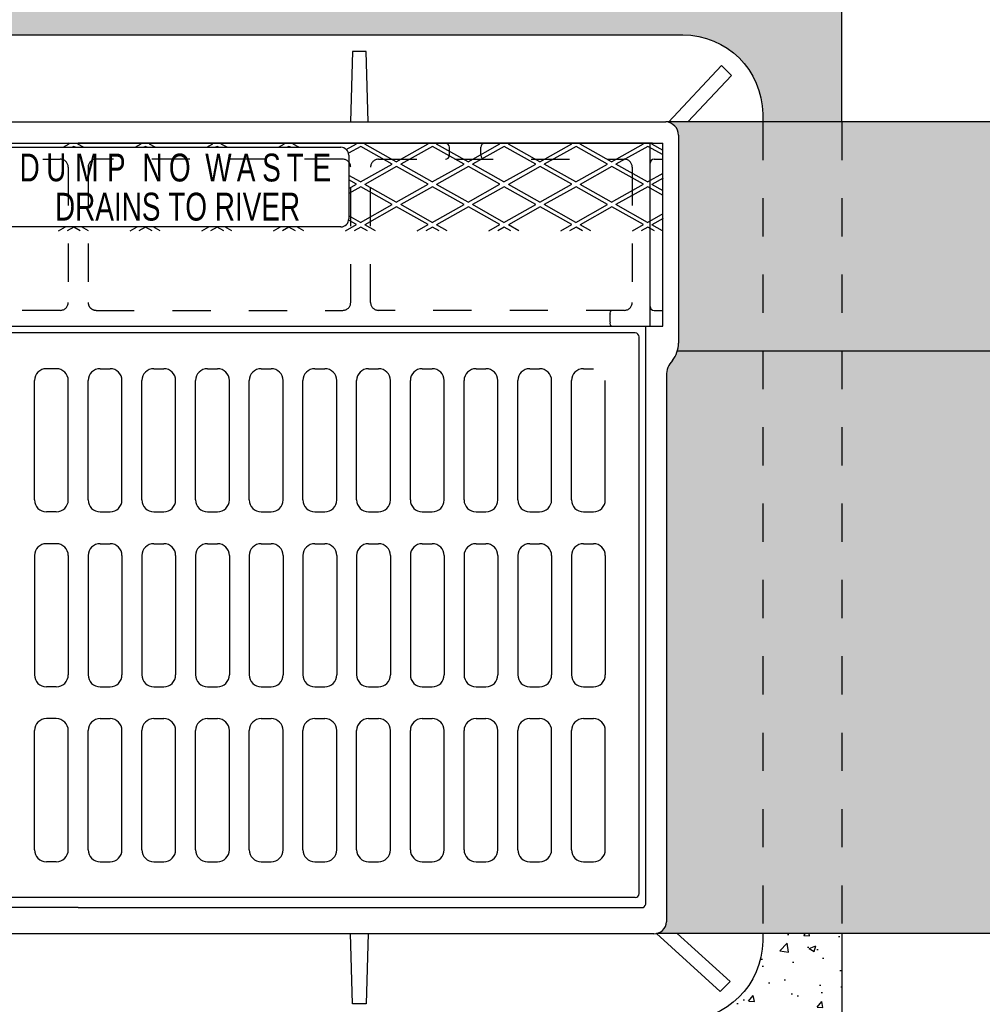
# Model space of a CAD drawing. Header units: feet. Extents: x 6 to 231, y 4 to 30.
# Tile 44 of 67: x 108.6 to 111.12, y 20.44 to 23.02. Entities that reach past the tile are written whole.
import ezdxf
from ezdxf import colors
from ezdxf.entities.mleader import LeaderData, LeaderLine
from ezdxf.enums import TextEntityAlignment as Align
from ezdxf.math import Vec2, Vec3

# ---------------------------------------------------------------- set-up
doc = ezdxf.new("R2010")
doc.units = ezdxf.units.FT
doc.header["$MEASUREMENT"] = 0
doc.linetypes.add('F', pattern=[0.15000000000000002, 0.1, -0.05])
doc.linetypes.add('HIDDEN', pattern=[0.375, 0.25, -0.125])
for name, color, linetype in [('DETAIL-HATCH-SOLID', 255, 'Continuous'), ('DETAILS', 1, 'Continuous'), ('HATCH', 247, 'Continuous'), ('P-HATCH', 247, 'Continuous'), ('text', 9, 'Continuous')]:
    doc.layers.add(name, color=color, linetype=linetype)
doc.styles.add('HOLLOW', font='HOLLOW', dxfattribs={"width": 0.8, "height": 0.875})
doc.styles.add('Slanted-Normal', font='font31.shx', dxfattribs={"height": 0.14})
pattern_1 = [(49.99999999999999, (-82.4672799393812, 26.97004945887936), (0.1793150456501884, -0.01568803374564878), [0.01875, -0.20625]), (355, (-82.4672799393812, 26.97004945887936), (-0.03468783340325, 0.188048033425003), [0.015, -0.165]), (100.45144446, (-82.45233701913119, 26.96874212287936), (0.144627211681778, 0.1723599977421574), [0.01593504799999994, -0.1752855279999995]), (46.18420000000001, (-82.4672799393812, 27.02004945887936), (0.2668103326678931, -0.04137982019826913), [0.028125, -0.309375]), (96.63563549, (-82.44504575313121, 27.01660113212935), (0.2336654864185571, 0.2435296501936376), [0.0239025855, -0.26292844]), (351.1841639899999, (-82.4672799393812, 27.02004945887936), (0.2336654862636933, 0.2435296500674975), [0.0225, -0.24750000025]), (21, (-82.4422799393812, 27.00754945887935), (0.1492267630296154, -0.1006547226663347), [0.01875, -0.20625]), (326.0000000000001, (-82.4422799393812, 27.00754945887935), (0.06082883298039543, 0.1812875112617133), [0.015, -0.165]), (71.45144474, (-82.4298443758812, 26.99916156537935), (0.2100555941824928, 0.08063278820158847), [0.0159350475, -0.175285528]), (37.50000000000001, (-82.4672799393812, 26.97004945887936), (0.003039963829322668, 0.08322346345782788), [0, -0.163, 0, -0.1675, 0, -0.165625]), (7.499999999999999, (-82.4672799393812, 26.97004945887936), (0.06576738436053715, 0.09860292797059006), [0, -0.0955, 0, -0.15925, 0, -0.063125]), (327.5, (-82.52302993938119, 26.97004945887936), (0.1334556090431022, -0.005638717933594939), [0, -0.0625, 0, -0.195, 0, -0.25875]), (317.5, (-82.5480299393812, 26.97004945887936), (0.1457965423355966, 0.02502624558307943), [0, -0.08125, 0, -0.1295, 0, -0.18375])]

msp = doc.modelspace()

# ---------------------------------------------------------------- hatches: boundary and pattern name
at = {"layer": 'DETAIL-HATCH-SOLID'}
h = msp.add_hatch(color=256, dxfattribs=at)
h.dxf.hatch_style = 1
edge = h.paths.add_edge_path()
edge.add_line((113.7501454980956, 22.75121677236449), (110.2967494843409, 22.75121677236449))
edge.add_line((110.2967494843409, 22.75121677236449), (110.2957549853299, 22.75015207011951))
edge.add_arc((110.2869872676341, 22.71609686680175), 0.0351657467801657, -1.1482370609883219e-11, 75.5623971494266, ccw=False)
edge.add_line((110.3221530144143, 22.71609686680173), (110.3221530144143, 22.1733905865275))
edge.add_arc((110.2456063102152, 22.17253548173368), 0.07655148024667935, -43.800277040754, 0.6400256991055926, ccw=False)
edge.add_arc((110.3451895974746, 22.08757019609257), 0.05466306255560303, 144.1937241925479, 181.360219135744)
edge.add_line((110.2905419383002, 22.08627260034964), (110.2905419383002, 20.65822739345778))
edge.add_arc((110.2578808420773, 20.65716790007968), 0.03267827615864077, -78.08786366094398, 1.8579664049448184, ccw=False)
edge.add_line((110.2646260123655, 20.62519334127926), (113.7501454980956, 20.62519334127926))
edge.add_line((113.7501454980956, 20.62519334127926), (113.7501454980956, 22.75121677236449))
at = {"layer": 'P-HATCH', "linetype": 'Continuous'}
h = msp.add_hatch(dxfattribs=at)
h.set_pattern_fill('AR-CONC', color=256, scale=0.025)
h.set_pattern_definition(pattern_1)
edge = h.paths.add_edge_path()
edge.add_line((110.7501454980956, 23.18672291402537), (106.7503459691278, 23.18672291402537))
edge.add_line((106.7503459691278, 23.18672291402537), (103.6693246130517, 23.18672291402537))
edge.add_line((103.6693246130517, 23.18672291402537), (103.6693246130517, 22.75121677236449))
edge.add_line((103.6693246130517, 22.75121677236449), (103.8768199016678, 22.75121677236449))
edge.add_line((103.8768199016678, 22.75121677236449), (103.8768199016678, 22.76685716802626))
edge.add_arc((104.0868195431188, 22.76950914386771), 0.2100163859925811, 90.23903494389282, 180.7235200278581, ccw=False)
edge.add_line((104.0859433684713, 22.97952370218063), (107.2097350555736, 22.97952370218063))
edge.add_line((107.2097350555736, 22.97952370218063), (110.3317743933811, 22.97952370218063))
edge.add_arc((110.3326505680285, 22.76950914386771), 0.2100163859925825, 0.7235200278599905, 90.23903494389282, ccw=False)
edge.add_line((110.5426502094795, 22.77216111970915), (110.5426502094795, 22.75121677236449))
edge.add_line((110.5426502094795, 22.75121677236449), (110.7501454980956, 22.75121677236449))
edge.add_line((110.7501454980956, 22.75121677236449), (110.7501454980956, 23.18672291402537))
h = msp.add_hatch(dxfattribs=at)
h.set_pattern_fill('AR-CONC', color=256, scale=0.025)
h.set_pattern_definition(pattern_1)
edge = h.paths.add_edge_path()
edge.add_line((110.7501454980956, 20.62519334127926), (110.5426502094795, 20.62519334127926))
edge.add_line((110.5426502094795, 20.62519334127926), (110.5426502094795, 20.60532441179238))
edge.add_arc((110.329566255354, 20.60927415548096), 0.2131205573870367, 271.06480704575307, 358.9380817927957, ccw=False)
edge.add_line((110.333526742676, 20.39619040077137), (108.9010113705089, 20.39619040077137))
edge.add_line((108.9010113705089, 20.39619040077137), (108.9843447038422, 20.18672291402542))
edge.add_line((108.9843447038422, 20.18672291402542), (110.7501454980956, 20.18672291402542))
edge.add_line((110.7501454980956, 20.18672291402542), (110.7501454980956, 20.62519334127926))

# ---------------------------------------------------------------- linework, layer by layer
at = {"layer": 'DETAILS', "linetype": 'Continuous'}
msp.add_line((110.7501454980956, 22.75121677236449), (110.7501454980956, 23.18672291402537), dxfattribs=at)
for points in [[(113.7501454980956, 22.75121677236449), (110.2887822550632, 22.75121677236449)], [(113.7501454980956, 22.15060632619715), (110.3189367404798, 22.15060632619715)], [(113.7501454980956, 20.62519334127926), (110.2646260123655, 20.62519334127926)], [(110.7501454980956, 20.62519334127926), (110.7501454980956, 20.18672291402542)]]:
    msp.add_lwpolyline(points, dxfattribs=at)
at = {"layer": 'HATCH', "linetype": 'Continuous'}
for points in [[(107.2097350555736, 22.71609686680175), (107.2097350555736, 22.97952370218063), (110.333526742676, 22.97952370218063, -0.409301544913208), (110.5426502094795, 22.77216111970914), (110.5426502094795, 22.75121677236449)], [(108.7501384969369, 20.69298799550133), (107.2747168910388, 20.69298799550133, -0.3619386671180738), (107.2641798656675, 20.70176533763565), (107.2641798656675, 22.21585614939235)], [(108.7501384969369, 20.69298799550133), (110.2255601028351, 20.69298799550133, 0.3619386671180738), (110.2360971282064, 20.70176533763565), (110.2360971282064, 22.21585614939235)], [(110.5426502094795, 20.62519334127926), (110.5426502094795, 20.60532441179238, -0.403383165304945), (110.333526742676, 20.39619040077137), (107.2097350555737, 20.39619040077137), (107.2097350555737, 20.65610840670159)]]:
    msp.add_lwpolyline(points, format="xyb", dxfattribs=at)
for points in [[(109.5090423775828, 22.75121677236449), (109.5037738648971, 22.93561471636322), (109.4686539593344, 22.93561471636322), (109.4633854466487, 22.75121677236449)], [(110.2957549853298, 22.75015207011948), (110.4345409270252, 22.89873512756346)], [(110.4345409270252, 22.89873512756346), (110.4608834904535, 22.87239256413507), (110.3463633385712, 22.75121677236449)], [(110.2532280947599, 22.69502281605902), (108.7501384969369, 22.69502281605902)], [(109.5090423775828, 20.62519334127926), (109.5037738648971, 20.44079539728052), (109.4686539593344, 20.44079539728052), (109.4633854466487, 20.62519334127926)], [(110.2646260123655, 20.62519334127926), (110.4310320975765, 20.47347014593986), (110.4573746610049, 20.49981270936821), (110.3183626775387, 20.62519334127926)]]:
    msp.add_lwpolyline(points, dxfattribs=at)
at = {"layer": 'HATCH', "linetype": 'HIDDEN', "ltscale": 0.1}
for points in [[(110.5426502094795, 22.75121677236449), (110.5426502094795, 20.62519334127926)], [(110.7501454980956, 22.75121677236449), (110.7501454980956, 20.62519334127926)]]:
    msp.add_lwpolyline(points, dxfattribs=at)
at = {"layer": 'HATCH', "linetype": 'F'}
msp.add_lwpolyline([(108.7032635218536, 22.65335614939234, -0.4142132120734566), (108.7240968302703, 22.63252281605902), (108.7240968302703, 22.27835614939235, -0.414213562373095), (108.703263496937, 22.25752281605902), (108.0574301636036, 22.25752281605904, -0.414213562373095), (108.0365968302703, 22.27835614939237), (108.0365968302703, 22.63252281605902, -0.414213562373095), (108.0574301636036, 22.65335614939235), (108.7028707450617, 22.65335614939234)], format="xyb", dxfattribs=at)
for points in [[(108.7761801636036, 22.63252281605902), (108.7761801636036, 22.27835614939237, 0.414213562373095), (108.797013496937, 22.25752281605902), (109.4428468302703, 22.25752281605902, 0.414213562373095), (109.4636801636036, 22.27835614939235), (109.4636801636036, 22.63252281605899, 0.414213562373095), (109.4428468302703, 22.65335614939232), (108.797013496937, 22.65335614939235, 0.414213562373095)], [(110.2008960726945, 22.63252281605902), (110.2008960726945, 22.27835614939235, -0.414213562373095), (110.1800627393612, 22.25752281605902), (109.5365968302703, 22.25752281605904, -0.414213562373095), (109.515763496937, 22.27835614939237), (109.515763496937, 22.63252281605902, -0.414213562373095), (109.5365968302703, 22.65335614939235), (110.1800627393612, 22.65335614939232, -0.414213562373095)]]:
    msp.add_lwpolyline(points, format="xyb", close=True, dxfattribs=at)
at = {"layer": 'HATCH', "linetype": 'Continuous'}
for centre, radius, start, end in [((110.2869872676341, 22.71609686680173), 0.03516574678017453, 359.999999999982, 87.07414386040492), ((110.2456063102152, 22.17253548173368), 0.07655148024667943, 322.8581062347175, 359.3599743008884), ((110.3451895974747, 22.08757019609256), 0.05466306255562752, 134.8641050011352, 181.3602191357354), ((110.2578808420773, 20.65716790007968), 0.03267827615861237, 268.7556290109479, 358.1420335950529)]:
    msp.add_arc(centre, radius, start, end, dxfattribs=at)
at = {"layer": 'HATCH'}
for centre, radius, start, end in [((109.437638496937, 22.66374288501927), 0.02083333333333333, 0, 90), ((109.7116162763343, 22.68460614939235), 0.01041666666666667, 0, 90), ((109.8147023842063, 22.68460614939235), 0.01041666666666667, 90, 180), ((109.7116162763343, 22.66377281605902), 0.01041666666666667, 270, 0), ((109.8147023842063, 22.66377281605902), 0.01041666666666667, 180, 270), ((110.257950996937, 22.64293948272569), 0.01041666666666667, 90, 180), ((109.437638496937, 22.4970762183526), 0.02083333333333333, 270, 0), ((110.257950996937, 22.26793948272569), 0.01041666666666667, 180, 270), ((110.149754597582, 22.25039900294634), 0.007185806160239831, 97.53154537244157, 207.2738628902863), ((110.149754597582, 22.22297996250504), 0.007185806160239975, 152.7261371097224, 262.4684546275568), ((110.2084718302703, 22.18797741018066), 0.01041666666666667, 0, 90), ((108.6668051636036, 22.07339407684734), 0.03125, 90, 180), ((108.6928468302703, 22.07339407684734), 0.03125, 0, 90), ((108.8074301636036, 22.07339407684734), 0.03125, 90, 180), ((108.8334718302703, 22.07339407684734), 0.03125, 0, 90), ((108.9480551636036, 22.07339407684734), 0.03125, 90, 180), ((108.9740968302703, 22.07339407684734), 0.03125, 0, 90), ((109.0886801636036, 22.07339407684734), 0.03125, 90, 180), ((109.1147218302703, 22.07339407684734), 0.03125, 0, 90), ((109.2293051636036, 22.07339407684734), 0.03125, 90, 180), ((109.2553468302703, 22.07339407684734), 0.03125, 0, 90), ((109.3699301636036, 22.07339407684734), 0.03125, 90, 180), ((109.3959718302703, 22.07339407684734), 0.03125, 0, 90), ((109.5105551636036, 22.07339407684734), 0.03125, 90, 180), ((109.5365968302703, 22.07339407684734), 0.03125, 0, 90), ((109.6511801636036, 22.07339407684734), 0.03125, 90, 180), ((109.6772218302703, 22.07339407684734), 0.03125, 0, 90), ((109.7918051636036, 22.07339407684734), 0.03125, 90, 180), ((109.8178468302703, 22.07339407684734), 0.03125, 0, 90), ((109.9324301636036, 22.07339407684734), 0.03125, 90, 180), ((109.9584718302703, 22.07339407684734), 0.03125, 0, 90), ((110.0730551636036, 22.07339407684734), 0.03125, 90, 180), ((108.6668051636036, 21.76089407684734), 0.03125, 180, 270), ((108.6928468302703, 21.76089407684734), 0.03125, 270, 0), ((108.8074301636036, 21.76089407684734), 0.03125, 180, 270), ((108.8334718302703, 21.76089407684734), 0.03125, 270, 0), ((108.9480551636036, 21.76089407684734), 0.03125, 180, 270), ((108.9740968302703, 21.76089407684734), 0.03125, 270, 0), ((109.0886801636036, 21.76089407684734), 0.03125, 180, 270), ((109.1147218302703, 21.76089407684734), 0.03125, 270, 0), ((109.2293051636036, 21.76089407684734), 0.03125, 180, 270), ((109.2553468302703, 21.76089407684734), 0.03125, 270, 0), ((109.3699301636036, 21.76089407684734), 0.03125, 180, 270), ((109.3959718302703, 21.76089407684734), 0.03125, 270, 0), ((109.5105551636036, 21.76089407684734), 0.03125, 180, 270), ((109.5365968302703, 21.76089407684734), 0.03125, 270, 0), ((109.6511801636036, 21.76089407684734), 0.03125, 180, 270), ((109.6772218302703, 21.76089407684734), 0.03125, 270, 0), ((109.7918051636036, 21.76089407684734), 0.03125, 180, 270), ((109.8178468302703, 21.76089407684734), 0.03125, 270, 0), ((109.9324301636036, 21.76089407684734), 0.03125, 180, 270), ((109.9584718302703, 21.76089407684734), 0.03125, 270, 0), ((110.0730551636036, 21.76089407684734), 0.03125, 180, 270), ((110.0990968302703, 21.76089407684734), 0.03125, 270, 0), ((108.6668051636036, 21.61506074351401), 0.03125, 90, 180), ((108.6928468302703, 21.61506074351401), 0.03125, 0, 90), ((108.8074301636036, 21.61506074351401), 0.03125, 90, 180), ((108.8334718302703, 21.61506074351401), 0.03125, 0, 90), ((108.9480551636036, 21.61506074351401), 0.03125, 90, 180), ((108.9740968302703, 21.61506074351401), 0.03125, 0, 90), ((109.0886801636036, 21.61506074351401), 0.03125, 90, 180), ((109.1147218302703, 21.61506074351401), 0.03125, 0, 90), ((109.2293051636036, 21.61506074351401), 0.03125, 90, 180), ((109.2553468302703, 21.61506074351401), 0.03125, 0, 90), ((109.3699301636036, 21.61506074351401), 0.03125, 90, 180), ((109.3959718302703, 21.61506074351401), 0.03125, 0, 90), ((109.5105551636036, 21.61506074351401), 0.03125, 90, 180), ((109.5365968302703, 21.61506074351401), 0.03125, 0, 90), ((109.6511801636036, 21.61506074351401), 0.03125, 90, 180), ((109.6772218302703, 21.61506074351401), 0.03125, 0, 90), ((109.7918051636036, 21.61506074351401), 0.03125, 90, 180), ((109.8178468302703, 21.61506074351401), 0.03125, 0, 90), ((109.9324301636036, 21.61506074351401), 0.03125, 90, 180), ((109.9584718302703, 21.61506074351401), 0.03125, 0, 90), ((110.0730551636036, 21.61506074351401), 0.03125, 90, 180), ((110.0990968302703, 21.61506074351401), 0.03125, 0, 90), ((108.6668051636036, 21.30256074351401), 0.03125, 180, 270), ((108.6928468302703, 21.30256074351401), 0.03125, 270, 0), ((108.8074301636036, 21.30256074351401), 0.03125, 180, 270), ((108.8334718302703, 21.30256074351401), 0.03125, 270, 0), ((108.9480551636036, 21.30256074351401), 0.03125, 180, 270), ((108.9740968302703, 21.30256074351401), 0.03125, 270, 0), ((109.0886801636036, 21.30256074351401), 0.03125, 180, 270), ((109.1147218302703, 21.30256074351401), 0.03125, 270, 0), ((109.2293051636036, 21.30256074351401), 0.03125, 180, 270), ((109.2553468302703, 21.30256074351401), 0.03125, 270, 0), ((109.3699301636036, 21.30256074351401), 0.03125, 180, 270), ((109.3959718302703, 21.30256074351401), 0.03125, 270, 0), ((109.5105551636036, 21.30256074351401), 0.03125, 180, 270), ((109.5365968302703, 21.30256074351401), 0.03125, 270, 0), ((109.6511801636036, 21.30256074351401), 0.03125, 180, 270), ((109.6772218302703, 21.30256074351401), 0.03125, 270, 0), ((109.7918051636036, 21.30256074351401), 0.03125, 180, 270), ((109.8178468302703, 21.30256074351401), 0.03125, 270, 0), ((109.9324301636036, 21.30256074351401), 0.03125, 180, 270), ((109.9584718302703, 21.30256074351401), 0.03125, 270, 0), ((110.0730551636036, 21.30256074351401), 0.03125, 180, 270), ((110.0990968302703, 21.30256074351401), 0.03125, 270, 0), ((108.6668051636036, 21.15672741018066), 0.03125, 90, 180), ((108.6928468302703, 21.15672741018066), 0.03125, 0, 90), ((108.8074301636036, 21.15672741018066), 0.03125, 90, 180), ((108.8334718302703, 21.15672741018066), 0.03125, 0, 90), ((108.9480551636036, 21.15672741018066), 0.03125, 90, 180), ((108.9740968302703, 21.15672741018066), 0.03125, 0, 90), ((109.0886801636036, 21.15672741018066), 0.03125, 90, 180), ((109.1147218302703, 21.15672741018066), 0.03125, 0, 90), ((109.2293051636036, 21.15672741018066), 0.03125, 90, 180), ((109.2553468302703, 21.15672741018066), 0.03125, 0, 90), ((109.3699301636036, 21.15672741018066), 0.03125, 90, 180), ((109.3959718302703, 21.15672741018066), 0.03125, 0, 90), ((109.5105551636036, 21.15672741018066), 0.03125, 90, 180), ((109.5365968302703, 21.15672741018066), 0.03125, 0, 90), ((109.6511801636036, 21.15672741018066), 0.03125, 90, 180), ((109.6772218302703, 21.15672741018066), 0.03125, 0, 90), ((109.7918051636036, 21.15672741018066), 0.03125, 90, 180), ((109.8178468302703, 21.15672741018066), 0.03125, 0, 90), ((109.9324301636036, 21.15672741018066), 0.03125, 90, 180), ((109.9584718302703, 21.15672741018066), 0.03125, 0, 90), ((110.0730551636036, 21.15672741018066), 0.03125, 90, 180), ((110.0990968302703, 21.15672741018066), 0.03125, 0, 90), ((108.6668051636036, 20.84422741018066), 0.03125, 180, 270), ((108.6928468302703, 20.84422741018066), 0.03125, 270, 0), ((108.8074301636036, 20.84422741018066), 0.03125, 180, 270), ((108.8334718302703, 20.84422741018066), 0.03125, 270, 0), ((108.9480551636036, 20.84422741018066), 0.03125, 180, 270), ((108.9740968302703, 20.84422741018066), 0.03125, 270, 0), ((109.0886801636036, 20.84422741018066), 0.03125, 180, 270), ((109.1147218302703, 20.84422741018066), 0.03125, 270, 0), ((109.2293051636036, 20.84422741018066), 0.03125, 180, 270), ((109.2553468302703, 20.84422741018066), 0.03125, 270, 0), ((109.3699301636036, 20.84422741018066), 0.03125, 180, 270), ((109.3959718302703, 20.84422741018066), 0.03125, 270, 0), ((109.5105551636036, 20.84422741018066), 0.03125, 180, 270), ((109.5365968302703, 20.84422741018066), 0.03125, 270, 0), ((109.6511801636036, 20.84422741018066), 0.03125, 180, 270), ((109.6772218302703, 20.84422741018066), 0.03125, 270, 0), ((109.7918051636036, 20.84422741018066), 0.03125, 180, 270), ((109.8178468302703, 20.84422741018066), 0.03125, 270, 0), ((109.9324301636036, 20.84422741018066), 0.03125, 180, 270), ((109.9584718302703, 20.84422741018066), 0.03125, 270, 0), ((110.0730551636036, 20.84422741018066), 0.03125, 180, 270), ((110.0990968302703, 20.84422741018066), 0.03125, 270, 0), ((110.2084718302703, 20.72964407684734), 0.01041666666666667, 270, 0)]:
    msp.add_arc(centre, radius, start, end, dxfattribs=at)
at = {"layer": 'P-HATCH', "linetype": 'Continuous'}
for p, q in [((107.2431058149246, 22.75121677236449), (108.7501384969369, 22.75121677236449)), ((108.7501384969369, 22.75121677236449), (110.2887822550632, 22.75121677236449)), ((110.3221530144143, 22.71609686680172), (110.3221530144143, 22.17168037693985)), ((110.2905419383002, 22.08627260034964), (110.2905419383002, 20.65610840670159)), ((108.7501384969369, 20.62449733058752), (107.2431058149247, 20.62449733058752)), ((110.2571711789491, 20.62449733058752), (108.7501384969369, 20.62449733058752))]:
    msp.add_line(p, q, dxfattribs=at)
at = {"layer": 'P-HATCH'}
for p, q in [((107.2097350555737, 22.69502281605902), (110.2813884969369, 22.69502281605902)), ((108.0626384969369, 22.6845762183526), (109.437638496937, 22.6845762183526)), ((108.7110730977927, 22.6845762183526), (108.7269140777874, 22.69348676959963)), ((108.7269140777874, 22.69348676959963), (108.7241833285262, 22.69502281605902)), ((108.73837614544, 22.68703935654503), (108.7339972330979, 22.6845762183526)), ((108.7427550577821, 22.6845762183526), (108.73837614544, 22.68703935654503)), ((108.7525689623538, 22.69502281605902), (108.7489997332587, 22.69301512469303)), ((108.7640022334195, 22.6845762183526), (108.7489997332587, 22.69301512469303)), ((108.8989869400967, 22.6845762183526), (108.9148279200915, 22.69348676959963)), ((108.9148279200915, 22.69348676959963), (108.9120971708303, 22.69502281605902)), ((108.926289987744, 22.68703935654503), (108.921911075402, 22.6845762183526)), ((108.9306689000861, 22.6845762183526), (108.926289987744, 22.68703935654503)), ((108.9404828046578, 22.69502281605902), (108.9369135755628, 22.69301512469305)), ((108.9519160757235, 22.6845762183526), (108.9369135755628, 22.69301512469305)), ((109.0869007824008, 22.6845762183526), (109.1027417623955, 22.69348676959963)), ((109.1027417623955, 22.69348676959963), (109.1000110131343, 22.69502281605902)), ((109.1142038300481, 22.68703935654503), (109.109824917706, 22.6845762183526)), ((109.1185827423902, 22.6845762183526), (109.1142038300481, 22.68703935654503)), ((109.1283966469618, 22.69502281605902), (109.1248274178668, 22.69301512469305)), ((109.1398299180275, 22.6845762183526), (109.1248274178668, 22.69301512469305)), ((109.2748146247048, 22.6845762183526), (109.2906556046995, 22.69348676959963)), ((109.2906556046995, 22.69348676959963), (109.2879248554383, 22.69502281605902)), ((109.3021176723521, 22.68703935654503), (109.29773876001, 22.6845762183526)), ((109.3064965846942, 22.6845762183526), (109.3021176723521, 22.68703935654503)), ((109.3163104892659, 22.69502281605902), (109.3127412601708, 22.69301512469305)), ((109.3277437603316, 22.6845762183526), (109.3127412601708, 22.69301512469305)), ((109.4521923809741, 22.67864966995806), (109.4785694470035, 22.69348676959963)), ((109.4900315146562, 22.68703935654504), (109.4578184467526, 22.66891950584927)), ((109.5725263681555, 22.64063600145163), (109.4900315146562, 22.68703935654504)), ((109.5042243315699, 22.69502281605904), (109.5006551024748, 22.69301512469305)), ((109.5831499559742, 22.64661176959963), (109.5006551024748, 22.69301512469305)), ((109.5831499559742, 22.64661176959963), (109.6664832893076, 22.69348676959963)), ((109.6779453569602, 22.68703935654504), (109.5946120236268, 22.64016435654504)), ((109.6664832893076, 22.69348676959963), (109.6637525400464, 22.69502281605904)), ((109.7604402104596, 22.64063600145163), (109.6779453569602, 22.68703935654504)), ((109.692138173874, 22.69502281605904), (109.6885689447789, 22.69301512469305)), ((109.7710637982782, 22.64661176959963), (109.6885689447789, 22.69301512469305)), ((109.7220329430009, 22.66377281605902), (109.7220329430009, 22.68460614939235)), ((109.7710637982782, 22.64661176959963), (109.8543971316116, 22.69348676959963)), ((109.8658591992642, 22.68703935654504), (109.7825258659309, 22.64016435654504)), ((109.8042857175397, 22.66377281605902), (109.8042857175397, 22.68460614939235)), ((109.8543971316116, 22.69348676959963), (109.8516663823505, 22.69502281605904)), ((109.9483540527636, 22.64063600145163), (109.8658591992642, 22.68703935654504)), ((109.880052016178, 22.69502281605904), (109.8764827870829, 22.69301512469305)), ((109.9589776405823, 22.64661176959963), (109.8764827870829, 22.69301512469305)), ((109.9589776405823, 22.64661176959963), (110.0423109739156, 22.69348676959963)), ((110.0537730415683, 22.68703935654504), (109.9704397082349, 22.64016435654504)), ((110.1362678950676, 22.64063600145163), (110.0537730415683, 22.68703935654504)), ((110.067965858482, 22.69502281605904), (110.0643966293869, 22.69301512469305)), ((110.1468914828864, 22.64661176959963), (110.0643966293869, 22.69301512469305)), ((110.1468914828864, 22.64661176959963), (110.2302248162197, 22.69348676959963)), ((110.2416868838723, 22.68703935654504), (110.1583535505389, 22.64016435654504)), ((110.2302248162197, 22.69348676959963), (110.2274940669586, 22.69502281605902)), ((110.2818125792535, 22.66446865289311), (110.2416868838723, 22.68703935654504)), ((110.2475343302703, 22.21585614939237), (110.2475343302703, 22.69502281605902)), ((110.2558797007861, 22.69502281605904), (110.252310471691, 22.69301512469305)), ((110.2818125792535, 22.67642018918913), (110.252310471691, 22.69301512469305)), ((110.2813884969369, 22.21585614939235), (110.2813884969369, 22.69502281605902)), ((109.4584718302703, 22.66374288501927), (109.4584718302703, 22.4970762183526)), ((110.257950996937, 22.65335614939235), (110.2813884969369, 22.65335614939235)), ((109.4891930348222, 22.59376100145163), (109.5725263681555, 22.64063600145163)), ((109.5839884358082, 22.63418858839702), (109.5006551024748, 22.58731358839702)), ((109.6664832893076, 22.58778523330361), (109.5839884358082, 22.63418858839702)), ((109.6771068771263, 22.59376100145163), (109.5946120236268, 22.64016435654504)), ((109.6771068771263, 22.59376100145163), (109.7604402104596, 22.64063600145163)), ((109.7719022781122, 22.63418858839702), (109.6885689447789, 22.58731358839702)), ((109.8543971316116, 22.58778523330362), (109.7719022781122, 22.63418858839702)), ((109.8650207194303, 22.59376100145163), (109.7825258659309, 22.64016435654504)), ((109.8650207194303, 22.59376100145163), (109.9483540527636, 22.64063600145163)), ((109.9598161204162, 22.63418858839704), (109.8764827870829, 22.58731358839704)), ((110.0423109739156, 22.58778523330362), (109.9598161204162, 22.63418858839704)), ((110.0529345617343, 22.59376100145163), (109.9704397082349, 22.64016435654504)), ((110.0529345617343, 22.59376100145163), (110.1362678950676, 22.64063600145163)), ((110.1477299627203, 22.63418858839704), (110.0643966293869, 22.58731358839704)), ((110.2302248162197, 22.58778523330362), (110.1477299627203, 22.63418858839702)), ((110.2408484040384, 22.59376100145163), (110.1583535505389, 22.64016435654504)), ((109.4891930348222, 22.59376100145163), (109.4584718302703, 22.61104167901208)), ((109.4785694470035, 22.58778523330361), (109.4584718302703, 22.59909014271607)), ((110.2408484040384, 22.59376100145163), (110.2818125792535, 22.61680335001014)), ((110.2818125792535, 22.60390852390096), (110.252310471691, 22.58731358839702)), ((109.4584718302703, 22.57648032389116), (109.4785694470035, 22.58778523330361)), ((109.4900315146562, 22.581337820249), (109.4584718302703, 22.56358549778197)), ((109.5725263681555, 22.5349344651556), (109.4900315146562, 22.58133782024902)), ((109.5831499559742, 22.54091023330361), (109.5006551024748, 22.58731358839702)), ((109.5831499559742, 22.54091023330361), (109.6664832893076, 22.58778523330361)), ((109.6779453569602, 22.58133782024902), (109.5946120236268, 22.53446282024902)), ((109.7604402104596, 22.5349344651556), (109.6779453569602, 22.58133782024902)), ((109.7710637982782, 22.54091023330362), (109.6885689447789, 22.58731358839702)), ((109.7710637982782, 22.54091023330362), (109.8543971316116, 22.58778523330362)), ((109.8658591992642, 22.58133782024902), (109.7825258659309, 22.53446282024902)), ((109.9483540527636, 22.5349344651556), (109.8658591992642, 22.58133782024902)), ((109.9589776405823, 22.54091023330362), (109.8764827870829, 22.58731358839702)), ((109.9589776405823, 22.54091023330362), (110.0423109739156, 22.58778523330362)), ((110.0537730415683, 22.58133782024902), (109.9704397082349, 22.53446282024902)), ((110.1362678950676, 22.5349344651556), (110.0537730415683, 22.58133782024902)), ((110.1468914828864, 22.54091023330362), (110.0643966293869, 22.58731358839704)), ((110.1468914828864, 22.54091023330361), (110.2302248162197, 22.58778523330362)), ((110.2416868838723, 22.58133782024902), (110.1583535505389, 22.53446282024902)), ((110.2818125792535, 22.55876711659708), (110.2416868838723, 22.58133782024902)), ((110.2818125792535, 22.57071865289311), (110.252310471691, 22.58731358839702)), ((109.4891930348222, 22.4880594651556), (109.5725263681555, 22.5349344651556)), ((109.5839884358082, 22.528487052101), (109.5006551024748, 22.481612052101)), ((109.6664832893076, 22.48208369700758), (109.5839884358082, 22.528487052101)), ((109.6771068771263, 22.4880594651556), (109.5946120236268, 22.53446282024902)), ((109.6771068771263, 22.4880594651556), (109.7604402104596, 22.5349344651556)), ((109.7719022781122, 22.528487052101), (109.6885689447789, 22.481612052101)), ((109.8543971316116, 22.48208369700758), (109.7719022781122, 22.528487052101)), ((109.8650207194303, 22.4880594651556), (109.7825258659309, 22.53446282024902)), ((109.8650207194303, 22.4880594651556), (109.9483540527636, 22.5349344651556)), ((109.9598161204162, 22.528487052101), (109.8764827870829, 22.481612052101)), ((110.0423109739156, 22.4820836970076), (109.9598161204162, 22.528487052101)), ((110.0529345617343, 22.4880594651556), (109.9704397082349, 22.53446282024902)), ((110.0529345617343, 22.4880594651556), (110.1362678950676, 22.5349344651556)), ((110.1477299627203, 22.52848705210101), (110.0643966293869, 22.48161205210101)), ((110.2302248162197, 22.48208369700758), (110.1477299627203, 22.528487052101)), ((110.2408484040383, 22.4880594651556), (110.1583535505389, 22.53446282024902)), ((109.4785694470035, 22.48208369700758), (109.4581724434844, 22.49355701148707)), ((109.4891930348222, 22.4880594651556), (109.4584718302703, 22.50534014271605)), ((110.2408484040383, 22.4880594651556), (110.2818125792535, 22.51110181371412)), ((110.2818125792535, 22.49820698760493), (110.252310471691, 22.481612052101)), ((109.437638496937, 22.47624288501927), (108.0626384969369, 22.47624288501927)), ((108.6982236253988, 22.465945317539), (108.7165304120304, 22.47624288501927)), ((108.73837614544, 22.47563628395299), (108.721147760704, 22.465945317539)), ((108.755604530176, 22.46594531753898), (108.73837614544, 22.47563628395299)), ((108.7768517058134, 22.46594531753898), (108.7585449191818, 22.47624288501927)), ((108.8861374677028, 22.465945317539), (108.9044442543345, 22.47624288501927)), ((108.926289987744, 22.47563628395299), (108.9090616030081, 22.465945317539)), ((108.94351837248, 22.46594531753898), (108.926289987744, 22.47563628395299)), ((108.9647655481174, 22.46594531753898), (108.9464587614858, 22.47624288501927)), ((109.0740513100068, 22.465945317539), (109.0923580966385, 22.47624288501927)), ((109.1142038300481, 22.47563628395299), (109.0969754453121, 22.465945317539)), ((109.1314322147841, 22.465945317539), (109.1142038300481, 22.47563628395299)), ((109.1526793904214, 22.465945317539), (109.1343726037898, 22.47624288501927)), ((109.2619651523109, 22.465945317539), (109.2802719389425, 22.47624288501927)), ((109.3021176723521, 22.47563628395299), (109.2848892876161, 22.465945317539)), ((109.3193460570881, 22.465945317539), (109.3021176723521, 22.47563628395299)), ((109.3405932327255, 22.465945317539), (109.3222864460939, 22.47624288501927)), ((109.4498789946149, 22.465945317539), (109.4785694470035, 22.48208369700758)), ((109.4900315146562, 22.47563628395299), (109.4728031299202, 22.465945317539)), ((109.5072598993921, 22.465945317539), (109.4900315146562, 22.47563628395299)), ((109.5285070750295, 22.465945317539), (109.5006551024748, 22.481612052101)), ((109.6377928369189, 22.46594531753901), (109.6664832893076, 22.48208369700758)), ((109.6779453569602, 22.47563628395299), (109.6607169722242, 22.46594531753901)), ((109.6951737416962, 22.465945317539), (109.6779453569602, 22.47563628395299)), ((109.7164209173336, 22.465945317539), (109.6885689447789, 22.481612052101)), ((109.825706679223, 22.46594531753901), (109.8543971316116, 22.48208369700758)), ((109.8658591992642, 22.47563628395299), (109.8486308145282, 22.46594531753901)), ((109.8830875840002, 22.465945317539), (109.8658591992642, 22.47563628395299)), ((109.9043347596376, 22.465945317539), (109.8764827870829, 22.481612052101)), ((110.0136205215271, 22.46594531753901), (110.0423109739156, 22.4820836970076)), ((110.0537730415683, 22.47563628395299), (110.0365446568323, 22.46594531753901)), ((110.0710014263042, 22.46594531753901), (110.0537730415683, 22.47563628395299)), ((110.0922486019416, 22.46594531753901), (110.0643966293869, 22.48161205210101)), ((110.2015343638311, 22.465945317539), (110.2302248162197, 22.48208369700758)), ((110.2416868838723, 22.47563628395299), (110.2244584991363, 22.465945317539)), ((110.2589152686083, 22.465945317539), (110.2416868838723, 22.47563628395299)), ((110.2801624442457, 22.465945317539), (110.252310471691, 22.481612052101)), ((110.1433676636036, 22.22627281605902), (110.1433676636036, 22.24710614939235)), ((110.257950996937, 22.25752281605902), (110.2813884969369, 22.25752281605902)), ((107.2097350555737, 22.21585614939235), (110.2813884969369, 22.21585614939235)), ((110.2084718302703, 22.19839407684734), (107.2918051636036, 22.19839407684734)), ((110.218888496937, 20.72964407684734), (110.218888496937, 22.18797741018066)), ((108.6928468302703, 22.10464407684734), (108.6668051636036, 22.10464407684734)), ((108.8074301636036, 22.10464407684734), (108.8334718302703, 22.10464407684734)), ((108.9480551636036, 22.10464407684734), (108.9740968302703, 22.10464407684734)), ((109.0886801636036, 22.10464407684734), (109.1147218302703, 22.10464407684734)), ((109.2293051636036, 22.10464407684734), (109.2553468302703, 22.10464407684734)), ((109.3699301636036, 22.10464407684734), (109.3959718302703, 22.10464407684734)), ((109.5105551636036, 22.10464407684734), (109.5365968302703, 22.10464407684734)), ((109.6511801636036, 22.10464407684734), (109.6772218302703, 22.10464407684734)), ((109.7918051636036, 22.10464407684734), (109.8178468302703, 22.10464407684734)), ((109.9324301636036, 22.10464407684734), (109.9584718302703, 22.10464407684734)), ((110.0730551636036, 22.10464407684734), (110.0990968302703, 22.10464407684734)), ((108.6355551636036, 21.76089407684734), (108.6355551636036, 22.07339407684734)), ((108.7240968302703, 21.76089407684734), (108.7240968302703, 22.07339407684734)), ((108.7761801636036, 21.76089407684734), (108.7761801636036, 22.07339407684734)), ((108.8647218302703, 21.76089407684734), (108.8647218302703, 22.07339407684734)), ((108.9168051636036, 21.76089407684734), (108.9168051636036, 22.07339407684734)), ((109.0053468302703, 21.76089407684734), (109.0053468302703, 22.07339407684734)), ((109.0574301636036, 21.76089407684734), (109.0574301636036, 22.07339407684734)), ((109.1459718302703, 21.76089407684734), (109.1459718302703, 22.07339407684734)), ((109.1980551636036, 21.76089407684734), (109.1980551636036, 22.07339407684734)), ((109.2865968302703, 21.76089407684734), (109.2865968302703, 22.07339407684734)), ((109.3386801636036, 21.76089407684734), (109.3386801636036, 22.07339407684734)), ((109.4272218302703, 21.76089407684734), (109.4272218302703, 22.07339407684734)), ((109.4793051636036, 21.76089407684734), (109.4793051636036, 22.07339407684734)), ((109.5678468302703, 21.76089407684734), (109.5678468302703, 22.07339407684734)), ((109.6199301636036, 21.76089407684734), (109.6199301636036, 22.07339407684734)), ((109.7084718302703, 21.76089407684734), (109.7084718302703, 22.07339407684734)), ((109.7605551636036, 21.76089407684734), (109.7605551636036, 22.07339407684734)), ((109.8490968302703, 21.76089407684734), (109.8490968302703, 22.07339407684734)), ((109.9011801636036, 21.76089407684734), (109.9011801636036, 22.07339407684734)), ((109.9897218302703, 21.76089407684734), (109.9897218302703, 22.07339407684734)), ((110.0418051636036, 21.76089407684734), (110.0418051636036, 22.07339407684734)), ((110.1303468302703, 21.76089407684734), (110.1303468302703, 22.07339407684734)), ((108.6928468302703, 21.72964407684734), (108.6668051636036, 21.72964407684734)), ((108.8074301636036, 21.72964407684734), (108.8334718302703, 21.72964407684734)), ((108.9480551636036, 21.72964407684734), (108.9740968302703, 21.72964407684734)), ((109.0886801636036, 21.72964407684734), (109.1147218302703, 21.72964407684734)), ((109.2293051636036, 21.72964407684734), (109.2553468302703, 21.72964407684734)), ((109.3699301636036, 21.72964407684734), (109.3959718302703, 21.72964407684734)), ((109.5105551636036, 21.72964407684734), (109.5365968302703, 21.72964407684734)), ((109.6511801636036, 21.72964407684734), (109.6772218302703, 21.72964407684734)), ((109.7918051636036, 21.72964407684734), (109.8178468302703, 21.72964407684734)), ((109.9324301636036, 21.72964407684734), (109.9584718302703, 21.72964407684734)), ((110.0730551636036, 21.72964407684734), (110.0990968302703, 21.72964407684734)), ((108.6928468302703, 21.64631074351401), (108.6668051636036, 21.64631074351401)), ((108.8074301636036, 21.64631074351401), (108.8334718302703, 21.64631074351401)), ((108.9480551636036, 21.64631074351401), (108.9740968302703, 21.64631074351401)), ((109.0886801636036, 21.64631074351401), (109.1147218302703, 21.64631074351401)), ((109.2293051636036, 21.64631074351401), (109.2553468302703, 21.64631074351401)), ((109.3699301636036, 21.64631074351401), (109.3959718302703, 21.64631074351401)), ((109.5105551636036, 21.64631074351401), (109.5365968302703, 21.64631074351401)), ((109.6511801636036, 21.64631074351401), (109.6772218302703, 21.64631074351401)), ((109.7918051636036, 21.64631074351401), (109.8178468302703, 21.64631074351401)), ((109.9324301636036, 21.64631074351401), (109.9584718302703, 21.64631074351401)), ((110.0730551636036, 21.64631074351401), (110.0990968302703, 21.64631074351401)), ((108.6355551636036, 21.61506074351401), (108.6355551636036, 21.30256074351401)), ((108.7240968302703, 21.61506074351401), (108.7240968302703, 21.30256074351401)), ((108.7761801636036, 21.61506074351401), (108.7761801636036, 21.30256074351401)), ((108.8647218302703, 21.61506074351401), (108.8647218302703, 21.30256074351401)), ((108.9168051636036, 21.61506074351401), (108.9168051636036, 21.30256074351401)), ((109.0053468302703, 21.61506074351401), (109.0053468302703, 21.30256074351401)), ((109.0574301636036, 21.61506074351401), (109.0574301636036, 21.30256074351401)), ((109.1459718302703, 21.61506074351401), (109.1459718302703, 21.30256074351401)), ((109.1980551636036, 21.61506074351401), (109.1980551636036, 21.30256074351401)), ((109.2865968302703, 21.61506074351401), (109.2865968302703, 21.30256074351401)), ((109.3386801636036, 21.61506074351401), (109.3386801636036, 21.30256074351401)), ((109.4272218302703, 21.61506074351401), (109.4272218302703, 21.30256074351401)), ((109.4793051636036, 21.61506074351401), (109.4793051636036, 21.30256074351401)), ((109.5678468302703, 21.61506074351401), (109.5678468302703, 21.30256074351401)), ((109.6199301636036, 21.61506074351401), (109.6199301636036, 21.30256074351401)), ((109.7084718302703, 21.61506074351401), (109.7084718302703, 21.30256074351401)), ((109.7605551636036, 21.61506074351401), (109.7605551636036, 21.30256074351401)), ((109.8490968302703, 21.61506074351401), (109.8490968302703, 21.30256074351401)), ((109.9011801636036, 21.61506074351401), (109.9011801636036, 21.30256074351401)), ((109.9897218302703, 21.61506074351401), (109.9897218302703, 21.30256074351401)), ((110.0418051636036, 21.61506074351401), (110.0418051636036, 21.30256074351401)), ((110.1303468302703, 21.61506074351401), (110.1303468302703, 21.30256074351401)), ((108.6928468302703, 21.27131074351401), (108.6668051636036, 21.27131074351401)), ((108.8074301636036, 21.27131074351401), (108.8334718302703, 21.27131074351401)), ((108.9480551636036, 21.27131074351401), (108.9740968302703, 21.27131074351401)), ((109.0886801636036, 21.27131074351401), (109.1147218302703, 21.27131074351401)), ((109.2293051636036, 21.27131074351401), (109.2553468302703, 21.27131074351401)), ((109.3699301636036, 21.27131074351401), (109.3959718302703, 21.27131074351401)), ((109.5105551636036, 21.27131074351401), (109.5365968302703, 21.27131074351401)), ((109.6511801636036, 21.27131074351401), (109.6772218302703, 21.27131074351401)), ((109.7918051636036, 21.27131074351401), (109.8178468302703, 21.27131074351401)), ((109.9324301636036, 21.27131074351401), (109.9584718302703, 21.27131074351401)), ((110.0730551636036, 21.27131074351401), (110.0990968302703, 21.27131074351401)), ((108.6928468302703, 21.18797741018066), (108.6668051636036, 21.18797741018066)), ((108.8074301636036, 21.18797741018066), (108.8334718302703, 21.18797741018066)), ((108.9480551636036, 21.18797741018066), (108.9740968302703, 21.18797741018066)), ((109.0886801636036, 21.18797741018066), (109.1147218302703, 21.18797741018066)), ((109.2293051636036, 21.18797741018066), (109.2553468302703, 21.18797741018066)), ((109.3699301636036, 21.18797741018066), (109.3959718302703, 21.18797741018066)), ((109.5105551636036, 21.18797741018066), (109.5365968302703, 21.18797741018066)), ((109.6511801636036, 21.18797741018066), (109.6772218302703, 21.18797741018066)), ((109.7918051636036, 21.18797741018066), (109.8178468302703, 21.18797741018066)), ((109.9324301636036, 21.18797741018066), (109.9584718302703, 21.18797741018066)), ((110.0730551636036, 21.18797741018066), (110.0990968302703, 21.18797741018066)), ((108.6355551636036, 20.84422741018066), (108.6355551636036, 21.15672741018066)), ((108.7240968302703, 20.84422741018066), (108.7240968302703, 21.15672741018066)), ((108.7761801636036, 20.84422741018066), (108.7761801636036, 21.15672741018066)), ((108.8647218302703, 20.84422741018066), (108.8647218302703, 21.15672741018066)), ((108.9168051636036, 20.84422741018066), (108.9168051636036, 21.15672741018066)), ((109.0053468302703, 20.84422741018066), (109.0053468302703, 21.15672741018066)), ((109.0574301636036, 20.84422741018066), (109.0574301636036, 21.15672741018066)), ((109.1459718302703, 20.84422741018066), (109.1459718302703, 21.15672741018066)), ((109.1980551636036, 20.84422741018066), (109.1980551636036, 21.15672741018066)), ((109.2865968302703, 20.84422741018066), (109.2865968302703, 21.15672741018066)), ((109.3386801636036, 20.84422741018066), (109.3386801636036, 21.15672741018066)), ((109.4272218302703, 20.84422741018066), (109.4272218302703, 21.15672741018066)), ((109.4793051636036, 20.84422741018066), (109.4793051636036, 21.15672741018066)), ((109.5678468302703, 20.84422741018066), (109.5678468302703, 21.15672741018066)), ((109.6199301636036, 20.84422741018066), (109.6199301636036, 21.15672741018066)), ((109.7084718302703, 20.84422741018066), (109.7084718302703, 21.15672741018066)), ((109.7605551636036, 20.84422741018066), (109.7605551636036, 21.15672741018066)), ((109.8490968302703, 20.84422741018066), (109.8490968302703, 21.15672741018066)), ((109.9011801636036, 20.84422741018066), (109.9011801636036, 21.15672741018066)), ((109.9897218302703, 20.84422741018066), (109.9897218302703, 21.15672741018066)), ((110.0418051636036, 20.84422741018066), (110.0418051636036, 21.15672741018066)), ((110.1303468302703, 20.84422741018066), (110.1303468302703, 21.15672741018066)), ((108.6928468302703, 20.81297741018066), (108.6668051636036, 20.81297741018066)), ((108.8074301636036, 20.81297741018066), (108.8334718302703, 20.81297741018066)), ((108.9480551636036, 20.81297741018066), (108.9740968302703, 20.81297741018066)), ((109.0886801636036, 20.81297741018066), (109.1147218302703, 20.81297741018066)), ((109.2293051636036, 20.81297741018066), (109.2553468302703, 20.81297741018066)), ((109.3699301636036, 20.81297741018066), (109.3959718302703, 20.81297741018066)), ((109.5105551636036, 20.81297741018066), (109.5365968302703, 20.81297741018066)), ((109.6511801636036, 20.81297741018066), (109.6772218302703, 20.81297741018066)), ((109.7918051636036, 20.81297741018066), (109.8178468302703, 20.81297741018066)), ((109.9324301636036, 20.81297741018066), (109.9584718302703, 20.81297741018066)), ((110.0730551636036, 20.81297741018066), (110.0990968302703, 20.81297741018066)), ((110.2084718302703, 20.71922741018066), (107.2918051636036, 20.71922741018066))]:
    msp.add_line(p, q, dxfattribs=at)

# ---------------------------------------------------------------- texts
at = {"layer": 'HATCH', "style": 'HOLLOW', "width": 0.75}
for s, p in [('D', (108.6231155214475, 22.63157013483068)), ('U', (108.6926347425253, 22.63157013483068)), ('M', (108.7727329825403, 22.63157013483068)), ('P', (108.8498086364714, 22.63157013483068)), ('N', (108.945019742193, 22.63157013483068)), ('O', (109.0160502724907, 22.63157013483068)), ('W', (109.1173065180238, 22.63157013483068)), ('A', (109.1898483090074, 22.63157013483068)), ('S', (109.2563449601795, 22.63157013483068)), ('T', (109.318307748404, 22.63157013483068)), ('E', (109.3878269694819, 22.63157013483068)), ('DRAINS TO RIVER', (109.0102962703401, 22.52919083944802))]:
    msp.add_text(s, height=0.07291666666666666, dxfattribs=at).set_placement(p, align=Align.MIDDLE)

# ---------------------------------------------------------------- leaders
at = {"layer": 'text', "linetype": 'Continuous'}
ml = msp.add_multileader_mtext('Standard', dxfattribs=at)
ml.set_content('ELEVATION, STATION, AND OFFSET \\PLOCATION FOR CATCH BASIN', color=256, style='Slanted-Normal')
ml.set_leader_properties(color=256, linetype='ByLayer', lineweight=-1)
ml.build(insert=Vec2(0, 0))
ml.multileader.update_dxf_attribs({"dogleg_length": 0.14, "arrow_head_size": 0.14})
ctx = ml.context
ctx.base_point, ctx.char_height, ctx.arrow_head_size, ctx.landing_gap_size, ctx.plane_origin = Vec3(108.0099823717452, 23.95346622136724), 0.125, 0.14, 0.07, Vec3(106.1749451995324, 25.15262441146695)
notes = []
notes.append((ctx, [(0, (1, 1, 0), (107.8699823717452, 23.95346622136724), (1, 0), 0.14, [(0, [(107.2097350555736, 23.18672291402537)], 0, [])])]))
ctx.mtext.insert, ctx.mtext.flow_direction = Vec3(108.0799823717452, 24.01596622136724), 5
for ctx, leaders in notes:
    for number, flags, end, landing, length, lines in leaders:
        leader = LeaderData()
        leader.index, (leader.has_last_leader_line, leader.has_dogleg_vector, leader.attachment_direction) = number, flags
        leader.last_leader_point, leader.dogleg_vector, leader.dogleg_length = Vec3(end), Vec3(landing), length
        for number, points, colour, breaks in lines:
            line = LeaderLine()
            line.index, line.vertices, line.color, line.breaks = number, Vec3.list(points), colors.encode_raw_color(colour), breaks
            leader.lines.append(line)
        ctx.leaders.append(leader)

doc.saveas('drawing.dxf')
